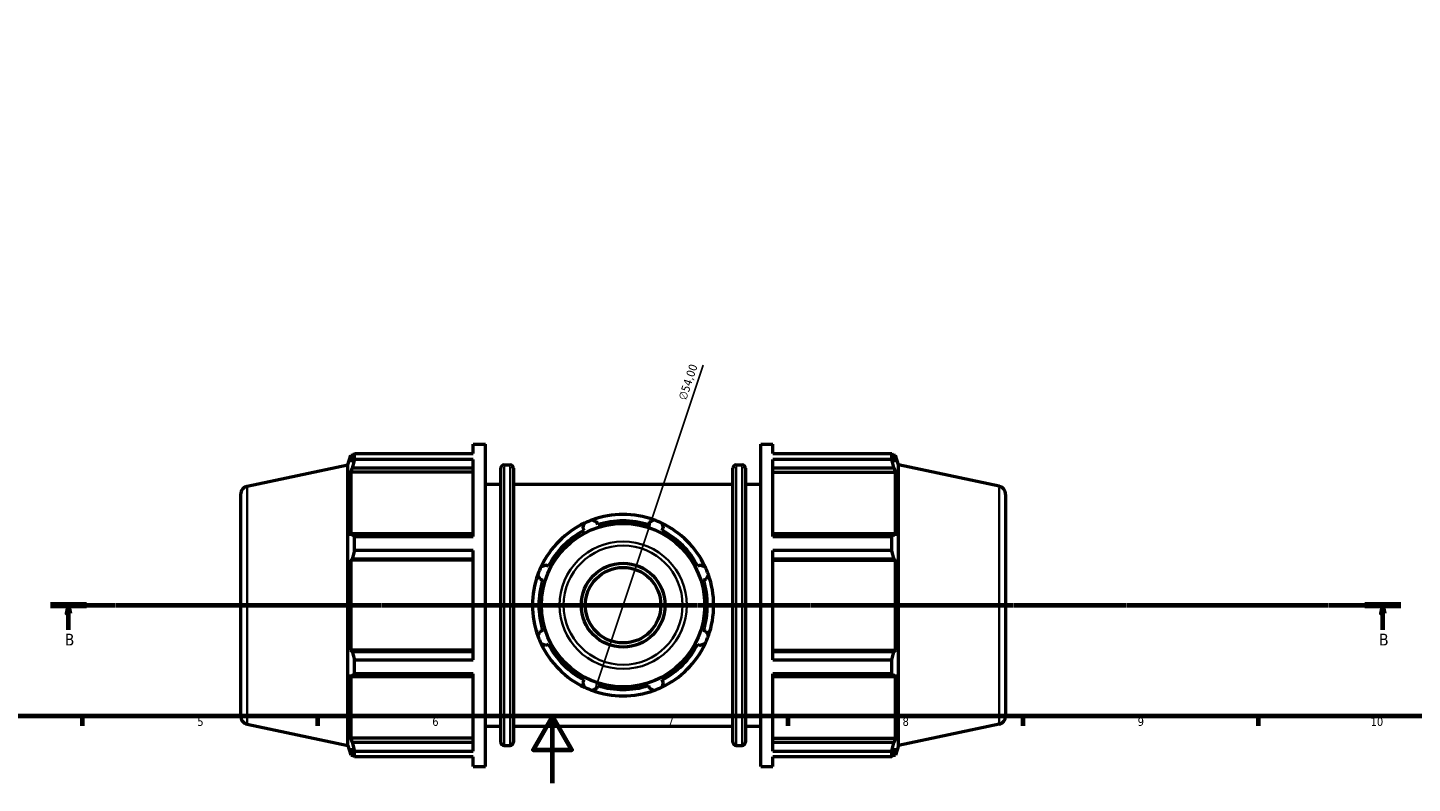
# Model space of a CAD drawing. Header units: millimetres. Extents: x 0 to 1020, y 0 to 938.
# Tile 2 of 9: x 264 to 677, y 0 to 225. Entities that reach past the tile are written whole.
import ezdxf

# ---------------------------------------------------------------- set-up
doc = ezdxf.new("R2010")
doc.units = ezdxf.units.MM
doc.linetypes.add('CHAIN', pattern=[0.7087, 0.4724, -0.0591, 0.1181, -0.0591])
for name, color, linetype, lineweight in [('Border (ISO)', 7, 'Continuous', 70), ('Dimension (ISO)', 7, 'Continuous', 25), ('Section Line (ISO)', 7, 'CHAIN', 70), ('Visible (ISO)', 7, 'Continuous', 50), ('Visible Narrow (ISO)', 7, 'Continuous', 35)]:
    doc.layers.add(name, color=color, linetype=linetype, lineweight=lineweight)
doc.styles.add('Label Text (ISO)', font='tahoma.ttf')
doc.styles.add('Note Text (ISO)', font='tahoma.ttf')
doc.dimstyles.new('Default (ISO)', dxfattribs={"dimtxt": 2.5, "dimasz": 2.5, "dimexe": 3.175, "dimexo": 0, "dimgap": 0.762, "dimtad": 1, "dimrnd": 1e-08, "dimzin": 0, "dimtxsty": 'Note Text (ISO)', "dimcen": 0.09, "dimdle": 10, "dimclrd": 256, "dimclre": 256, "dimclrt": 232, "dimazin": 0, "dimtfac": 1.40208, "dimtmove": 0, "dimatfit": 3, "dimfxl": 1, "dimtolj": 1, "dimtzin": 0, "dimlwd": -1, "dimlwe": -1, "dimarcsym": 0})

# ---------------------------------------------------------------- blocks, each defined once
blk = doc.blocks.new('Borders Default Border')
at = {"layer": 'Border (ISO)'}
for p, q in [((280.33, 20), (280.33, 17.1)), ((350.42, 20), (350.42, 17.1)), ((490.58, 20), (490.58, 17.1)), ((560.67, 20), (560.67, 17.1)), ((630.75, 20), (630.75, 17.1))]:
    blk.add_line(p, q, dxfattribs=at)
at = {"layer": 'Border (ISO)', "flags": 128}
for points in [[(20, 20), (20, 574), (821, 574), (821, 20), (20, 20)], [(420.5, 0), (420.5, 20), (414.73, 10), (426.27, 10), (420.5, 20)]]:
    blk.add_lwpolyline(points, dxfattribs=at)
at = {"layer": 'Border (ISO)', "color": 232, "true_color": 0xca0064, "char_height": 2.5, "attachment_point": 7, "style": 'Note Text (ISO)'}
for s, insert in [('5', (314.64, 17.05)), ('6', (384.66, 17.05)), ('7', (454.77, 17.1)), ('8', (524.81, 17.04)), ('9', (594.88, 17.05)), ('10', (664.29, 17.05))]:
    blk.add_mtext(s, dxfattribs=dict(at, insert=insert))
blk = doc.blocks.new('2dTransSection0')
at = {"layer": 'Section Line (ISO)', "linetype": 'CHAIN'}
blk.add_line((270.87, 53.03), (673.25, 53.03), dxfattribs=at)
at = {"layer": 'Section Line (ISO)', "linetype": 'Continuous', "lineweight": 140}
for p, q in [((270.87, 53.03), (281.58, 53.03)), ((662.53, 53.03), (673.25, 53.03))]:
    blk.add_line(p, q, dxfattribs=at)
at = {"layer": 'Section Line (ISO)', "linetype": 'Continuous'}
for p, q in [((276.22, 53.03), (275.72, 50.53)), ((275.72, 50.53), (276.72, 50.53)), ((276.22, 50.53), (276.22, 53.03)), ((276.72, 50.53), (276.22, 53.03)), ((276.22, 45.7), (276.22, 50.53)), ((667.89, 53.03), (667.39, 50.53)), ((667.39, 50.53), (668.39, 50.53)), ((667.89, 50.53), (667.89, 53.03)), ((668.39, 50.53), (667.89, 53.03)), ((667.89, 45.7), (667.89, 50.53))]:
    blk.add_line(p, q, dxfattribs=at)
at = {"layer": 'Section Line (ISO)', "linetype": 'Continuous', "flags": 128}
for points in [[(276.72, 50.53), (276.22, 53.03), (275.72, 50.53), (276.72, 50.53)], [(668.39, 50.53), (667.89, 53.03), (667.39, 50.53), (668.39, 50.53)]]:
    blk.add_lwpolyline(points, dxfattribs=at)
at = {"layer": 'Section Line (ISO)'}
for points in [[(276.72, 50.53), (276.22, 53.03), (275.72, 50.53), (276.72, 50.53)], [(668.39, 50.53), (667.89, 53.03), (667.39, 50.53), (668.39, 50.53)]]:
    blk.add_solid(points, dxfattribs=at)
at = {"layer": 'Section Line (ISO)', "char_height": 3.5, "attachment_point": 7, "style": 'Label Text (ISO)'}
for insert in [(275.16, 41.03), (666.82, 41.03)]:
    blk.add_mtext('B', dxfattribs=dict(at, insert=insert))
blk = doc.blocks.new('*D15')
at = {"layer": 'Defpoints', "color": 0, "transparency": 16777216}
for p in [(450.08, 78.64), (432.98, 27.42)]:
    blk.add_point(p, dxfattribs=at)
at = {"layer": 'Dimension (ISO)', "transparency": 16777216}
for p, q in [((450.08, 78.64), (465.4, 124.54)), ((433.77, 29.79), (449.29, 76.27))]:
    blk.add_line(p, q, dxfattribs=at)
blk.add_arc((441.53, 53.03), 27, 64.8055, 109.792, dxfattribs=at)
for points in [[(448.89, 76.4), (449.68, 76.14), (450.08, 78.64)], [(433.38, 29.92), (434.17, 29.66), (432.98, 27.42)]]:
    blk.add_solid(points, dxfattribs=at)
at = {"layer": 'Dimension (ISO)', "color": 232, "true_color": 0xca0064, "transparency": 16777216, "insert": (457.91, 114.65), "char_height": 2.5, "attachment_point": 1, "rotation": 71.5431, "style": 'Note Text (ISO)'}
blk.add_mtext('\\A1;∅54,00', dxfattribs=at)

msp = doc.modelspace()

# ---------------------------------------------------------------- linework, layer by layer
at = {"layer": 'Visible (ISO)'}
for p, q in [((396.891, 98.193), (396.891, 101.029)), ((396.891, 101.029), (400.491, 101.029)), ((400.491, 5.029), (400.491, 101.029)), ((482.571, 5.029), (482.571, 101.029)), ((482.571, 101.029), (486.171, 101.029)), ((486.171, 98.193), (486.171, 101.029)), ((359.451, 94.814), (360.379, 97.669)), ((360.379, 97.669), (360.379, 95.603)), ((360.379, 97.669), (361.199, 97.669)), ((360.847, 96.976), (360.379, 95.603)), ((361.471, 98.193), (396.891, 98.193)), ((361.471, 96.458), (361.471, 98.193)), ((396.891, 96.458), (361.471, 96.458)), ((396.891, 73.472), (396.891, 96.458)), ((486.171, 98.193), (521.592, 98.193)), ((486.171, 73.472), (486.171, 96.458)), ((521.592, 96.458), (486.171, 96.458)), ((521.592, 96.458), (521.592, 98.193)), ((521.864, 97.669), (522.684, 97.669)), ((522.684, 95.603), (522.216, 96.976)), ((522.684, 95.603), (522.684, 97.669)), ((523.611, 94.814), (522.684, 97.669)), ((329.511, 88.45), (359.451, 94.814)), ((359.451, 11.244), (359.451, 94.814)), ((360.379, 92.625), (360.847, 93.902)), ((396.891, 92.625), (360.379, 92.625)), ((360.379, 92.625), (360.379, 73.641)), ((360.847, 93.902), (396.891, 93.902)), ((405.051, 12.269), (405.051, 93.789)), ((406.051, 94.789), (407.851, 94.789)), ((408.851, 93.789), (408.851, 12.269)), ((474.211, 12.269), (474.211, 93.789)), ((475.211, 94.789), (477.011, 94.789)), ((478.011, 93.789), (478.011, 12.269)), ((486.171, 93.902), (522.216, 93.902)), ((486.171, 92.625), (522.684, 92.625)), ((522.216, 93.902), (522.684, 92.625)), ((522.684, 73.641), (522.684, 92.625)), ((523.611, 11.244), (523.611, 94.814)), ((553.551, 88.45), (523.611, 94.814)), ((400.491, 89.029), (405.051, 89.029)), ((408.851, 89.029), (474.211, 89.029)), ((478.011, 89.029), (482.571, 89.029)), ((327.531, 86.004), (327.531, 20.053)), ((555.531, 86.004), (555.531, 20.053)), ((360.847, 74.306), (360.379, 73.641)), ((396.891, 74.306), (360.847, 74.306)), ((429.563, 76.02), (429.937, 75.302)), ((433.98, 76.977), (433.737, 77.749)), ((449.326, 77.749), (449.082, 76.977)), ((453.126, 75.302), (453.5, 76.02)), ((522.216, 74.306), (486.171, 74.306)), ((522.684, 73.641), (522.216, 74.306)), ((361.471, 73.472), (396.891, 73.472)), ((361.471, 69.282), (361.471, 73.472)), ((486.171, 73.472), (521.592, 73.472)), ((521.592, 69.282), (521.592, 73.472)), ((360.379, 66.452), (360.847, 66.885)), ((396.891, 66.452), (360.379, 66.452)), ((360.379, 66.452), (360.379, 39.605)), ((360.847, 66.885), (396.891, 66.885)), ((396.891, 69.282), (361.471, 69.282)), ((396.891, 36.776), (396.891, 69.282)), ((486.171, 36.776), (486.171, 69.282)), ((521.592, 69.282), (486.171, 69.282)), ((486.171, 66.885), (522.216, 66.885)), ((486.171, 66.452), (522.684, 66.452)), ((522.216, 66.885), (522.684, 66.452)), ((522.684, 39.605), (522.684, 66.452)), ((419.258, 64.623), (418.54, 64.997)), ((464.523, 64.997), (463.804, 64.623)), ((416.811, 60.823), (417.583, 60.58)), ((465.479, 60.58), (466.252, 60.823)), ((417.583, 45.478), (416.811, 45.234)), ((466.252, 45.234), (465.479, 45.478)), ((418.54, 41.06), (419.258, 41.434)), ((463.804, 41.434), (464.523, 41.06)), ((396.891, 39.605), (360.379, 39.605)), ((360.847, 39.172), (360.379, 39.605)), ((396.891, 39.172), (360.847, 39.172)), ((486.171, 39.605), (522.684, 39.605)), ((522.216, 39.172), (486.171, 39.172)), ((522.684, 39.605), (522.216, 39.172)), ((361.471, 36.776), (396.891, 36.776)), ((361.471, 32.585), (361.471, 36.776)), ((486.171, 36.776), (521.592, 36.776)), ((521.592, 32.585), (521.592, 36.776)), ((360.379, 32.416), (360.379, 13.433)), ((360.379, 32.416), (360.847, 31.751)), ((360.847, 31.751), (396.891, 31.751)), ((396.891, 32.585), (361.471, 32.585)), ((396.891, 9.6), (396.891, 32.585)), ((429.937, 30.756), (429.563, 30.037)), ((433.737, 28.308), (433.98, 29.081)), ((449.082, 29.081), (449.326, 28.308)), ((453.5, 30.037), (453.126, 30.756)), ((486.171, 9.6), (486.171, 32.585)), ((521.592, 32.585), (486.171, 32.585)), ((486.171, 31.751), (522.216, 31.751)), ((522.216, 31.751), (522.684, 32.416)), ((522.684, 13.433), (522.684, 32.416)), ((329.511, 17.608), (359.451, 11.244)), ((400.491, 17.029), (405.051, 17.029)), ((408.851, 17.029), (474.211, 17.029)), ((478.011, 17.029), (482.571, 17.029)), ((553.551, 17.608), (523.611, 11.244)), ((396.891, 13.433), (360.379, 13.433)), ((360.847, 12.155), (360.379, 13.433)), ((486.171, 13.433), (522.684, 13.433)), ((522.684, 13.433), (522.216, 12.155)), ((359.451, 11.244), (360.379, 8.389)), ((360.379, 10.455), (360.379, 8.389)), ((360.379, 10.455), (360.847, 9.082)), ((360.379, 8.389), (361.199, 8.389)), ((396.891, 12.155), (360.847, 12.155)), ((361.471, 9.6), (396.891, 9.6)), ((361.471, 7.864), (361.471, 9.6)), ((406.051, 11.269), (407.851, 11.269)), ((475.211, 11.269), (477.011, 11.269)), ((522.216, 12.155), (486.171, 12.155)), ((486.171, 9.6), (521.592, 9.6)), ((521.592, 7.864), (521.592, 9.6)), ((521.864, 8.389), (522.684, 8.389)), ((522.216, 9.082), (522.684, 10.455)), ((523.611, 11.244), (522.684, 8.389)), ((522.684, 8.389), (522.684, 10.455)), ((396.891, 7.864), (361.471, 7.864)), ((396.891, 5.029), (396.891, 7.864)), ((396.891, 5.029), (400.491, 5.029)), ((482.571, 5.029), (486.171, 5.029)), ((486.171, 5.029), (486.171, 7.864)), ((521.592, 7.864), (486.171, 7.864))]:
    msp.add_line(p, q, dxfattribs=at)
for radius in [24.33, 12.5, 11.25]:
    msp.add_circle((441.531, 53.029), radius, dxfattribs=at)
for centre, radius, start, end in [((406.051, 93.789), 1, 90, 180), ((407.851, 93.789), 1, 0, 90), ((475.211, 93.789), 1, 90, 180), ((477.011, 93.789), 1, 0, 90), ((330.031, 86.004), 2.5, 102, 180), ((553.031, 86.004), 2.5, 0, 78), ((441.531, 53.029), 27, 109.79198, 115.20802), ((441.531, 53.029), 27, 70.20802, 109.79198), ((441.531, 53.029), 27, 64.79198, 70.20802), ((441.531, 53.029), 27, 115.20802, 154.79198), ((441.531, 53.029), 25.11, 117.5, 152.5), ((441.531, 53.029), 25.11, 72.5, 107.5), ((441.531, 53.029), 27, 25.20802, 64.79198), ((441.531, 53.029), 25.11, 27.5, 62.5), ((441.531, 53.029), 27, 160.20802, 199.79198), ((441.531, 53.029), 27, 154.79198, 160.20802), ((441.531, 53.029), 27, 19.79198, 25.20802), ((441.531, 53.029), 27, 340.20802, 19.79198), ((441.531, 53.029), 25.11, 162.5, 197.5), ((441.531, 53.029), 25.11, 342.5, 17.5), ((441.531, 53.029), 27, 199.79198, 205.20802), ((441.531, 53.029), 27, 205.20802, 244.79198), ((441.531, 53.029), 25.11, 207.5, 242.5), ((441.531, 53.029), 27, 295.20802, 334.79198), ((441.531, 53.029), 25.11, 297.5, 332.5), ((441.531, 53.029), 27, 334.79198, 340.20802), ((441.531, 53.029), 25.11, 252.5, 287.5), ((441.531, 53.029), 27, 244.79198, 250.20802), ((441.531, 53.029), 27, 250.20802, 289.79198), ((441.531, 53.029), 27, 289.79198, 295.20802), ((330.031, 20.053), 2.5, 180, 258), ((553.031, 20.053), 2.5, 282, 0), ((406.051, 12.269), 1, 180, 270), ((407.851, 12.269), 1, 270, 0), ((475.211, 12.269), 1, 180, 270), ((477.011, 12.269), 1, 270, 0)]:
    msp.add_arc(centre, radius, start, end, dxfattribs=at)
for points, weights in [([(360.847, 96.976), (361.146, 97.572), (361.471, 98.193)], [1.00212123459, 1.00146890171, 1]), ([(361.471, 96.458), (361.146, 95.154), (360.847, 93.902)], [1, 1.00146890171, 1.00212123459]), ([(521.592, 98.193), (521.916, 97.572), (522.216, 96.976)], [1, 1.00146890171, 1.00212123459]), ([(522.216, 93.902), (521.916, 95.154), (521.592, 96.458)], [1.00212123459, 1.00146890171, 1]), ([(432.389, 78.434), (433.077, 78.085), (433.737, 77.749)], [1, 1.0010789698, 1.00134101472]), ([(449.326, 77.749), (449.986, 78.085), (450.674, 78.434)], [1.00134101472, 1.0010789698, 1]), ([(360.847, 74.306), (361.146, 73.898), (361.471, 73.472)], [1.00212123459, 1.00146890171, 1]), ([(429.563, 76.02), (429.792, 76.724), (430.032, 77.458)], [1.00134101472, 1.0010789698, 1]), ([(453.031, 77.458), (453.27, 76.724), (453.5, 76.02)], [1, 1.0010789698, 1.00134101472]), ([(521.592, 73.472), (521.916, 73.898), (522.216, 74.306)], [1, 1.00146890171, 1.00212123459]), ([(361.471, 69.282), (361.146, 68.059), (360.847, 66.885)], [1, 1.00146890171, 1.00212123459]), ([(522.216, 66.885), (521.916, 68.059), (521.592, 69.282)], [1.00212123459, 1.00146890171, 1]), ([(416.811, 60.823), (416.476, 61.483), (416.126, 62.171)], [1.00134101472, 1.0010789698, 1]), ([(417.102, 64.528), (417.836, 64.768), (418.54, 64.997)], [1, 1.0010789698, 1.00134101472]), ([(464.523, 64.997), (465.227, 64.768), (465.96, 64.528)], [1.00134101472, 1.0010789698, 1]), ([(466.936, 62.171), (466.587, 61.483), (466.252, 60.823)], [1, 1.0010789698, 1.00134101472]), ([(416.126, 43.886), (416.476, 44.574), (416.811, 45.234)], [1, 1.0010789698, 1.00134101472]), ([(418.54, 41.06), (417.836, 41.29), (417.102, 41.529)], [1.00134101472, 1.0010789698, 1]), ([(465.96, 41.529), (465.227, 41.29), (464.523, 41.06)], [1, 1.0010789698, 1.00134101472]), ([(466.252, 45.234), (466.587, 44.574), (466.936, 43.886)], [1.00134101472, 1.0010789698, 1]), ([(360.847, 39.172), (361.146, 37.998), (361.471, 36.776)], [1.00212123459, 1.00146890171, 1]), ([(521.592, 36.776), (521.916, 37.998), (522.216, 39.172)], [1, 1.00146890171, 1.00212123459]), ([(361.471, 32.585), (361.146, 32.16), (360.847, 31.751)], [1, 1.00146890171, 1.00212123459]), ([(430.032, 28.6), (429.792, 29.333), (429.563, 30.037)], [1, 1.0010789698, 1.00134101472]), ([(453.5, 30.037), (453.27, 29.333), (453.031, 28.6)], [1.00134101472, 1.0010789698, 1]), ([(522.216, 31.751), (521.916, 32.16), (521.592, 32.585)], [1.00212123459, 1.00146890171, 1]), ([(433.737, 28.308), (433.077, 27.973), (432.389, 27.624)], [1.00134101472, 1.0010789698, 1]), ([(450.674, 27.624), (449.986, 27.973), (449.326, 28.308)], [1, 1.0010789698, 1.00134101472]), ([(360.847, 12.155), (361.146, 10.904), (361.471, 9.6)], [1.00212123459, 1.00146890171, 1]), ([(361.471, 7.864), (361.146, 8.485), (360.847, 9.082)], [1, 1.00146890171, 1.00212123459]), ([(521.592, 9.6), (521.916, 10.904), (522.216, 12.155)], [1, 1.00146890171, 1.00212123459]), ([(522.216, 9.082), (521.916, 8.485), (521.592, 7.864)], [1.00212123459, 1.00146890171, 1])]:
    msp.add_rational_spline(points, weights, degree=2, dxfattribs=at)
at = {"layer": 'Visible Narrow (ISO)'}
for p, q in [((406.051, 94.275), (406.051, 11.783)), ((407.851, 11.783), (407.851, 94.275)), ((475.211, 94.275), (475.211, 11.783)), ((477.011, 11.783), (477.011, 94.275)), ((329.511, 18.044), (329.511, 88.014)), ((553.551, 18.044), (553.551, 88.014))]:
    msp.add_line(p, q, dxfattribs=at)
for radius in [18.96, 17.738]:
    msp.add_circle((441.531, 53.029), radius, dxfattribs=at)

# ---------------------------------------------------------------- block references
msp.add_blockref('Borders Default Border', (0, 0))
at = {"layer": 'Section Line (ISO)'}
msp.add_blockref('2dTransSection0', (0, 0), dxfattribs=at)

# ---------------------------------------------------------------- dimensions: what is measured, and where the dimension line sits
at = {"layer": 'Dimension (ISO)'}
dim = msp.add_diameter_dim_2p(p1=(432.983, 27.418), p2=(450.079, 78.64), dimstyle='Default (ISO)', override={"dimdec": 2, "dimlfac": 1, "dimtp": 0, "dimtm": 0, "dimtdec": 2, "dimatfit": 2}, dxfattribs=at)
dim.commit()
dim.dimension.update_dxf_attribs({"geometry": '*D15', "text_midpoint": (463.418, 118.605), "dimtype": 163})

doc.saveas('drawing.dxf')
